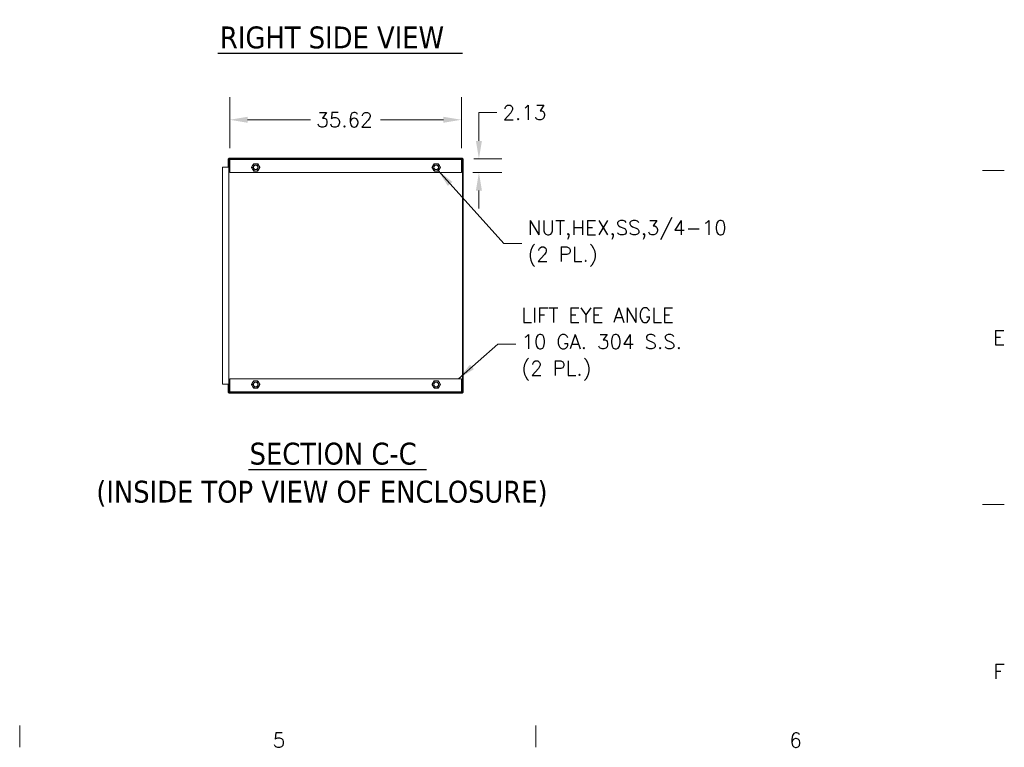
# Model space of a CAD drawing. Header units: inches. Extents: x 4 to 472, y 10 to 298.
# Tile 32 of 50: x 317 to 469, y 14 to 126. Entities that reach past the tile are written whole.
import ezdxf

# ---------------------------------------------------------------- set-up
doc = ezdxf.new("R2010")
doc.units = ezdxf.units.IN
doc.header["$LTSCALE"] = 28
doc.header["$MEASUREMENT"] = 0
doc.layers.get('0').update_dxf_attribs({"lineweight": 0})
for name, color, linetype, lineweight in [('Border (ANSI)', 7, 'Continuous', 5), ('Dimension (ANSI)', 7, 'Continuous', 5), ('Hatch (ANSI)', 7, 'Continuous', 5), ('Symbol (ANSI)', 7, 'Continuous', 5), ('Visible (ANSI)', 7, 'Continuous', 5)]:
    doc.layers.add(name, color=color, linetype=linetype, lineweight=lineweight)
doc.styles.add('Note Text (ANSI)', font='RomanS.shx')
doc.styles.add('ROMANS', font='romans.shx')
doc.styles.add('Text Style168', font='tahoma.ttf')
doc.styles.add('Text Style29', font='tahoma.ttf')
doc.dimstyles.new('Default (ANSI)', dxfattribs={"dimscale": 28, "dimtxt": 0.08, "dimasz": 0.098425, "dimexe": 0.125, "dimexo": 0.0625, "dimgap": 0.031496, "dimtad": 0, "dimtih": 1, "dimtoh": 1, "dimrnd": 1e-08, "dimzin": 0, "dimdsep": 46, "dimtxsty": 'ROMANS', "dimcen": 0.09, "dimdle": 0.393701, "dimclrd": 256, "dimclre": 256, "dimclrt": 256, "dimadec": 0, "dimazin": 0, "dimtfac": 1.25, "dimtofl": 0, "dimtmove": 0, "dimatfit": 3, "dimfxl": 0, "dimtolj": 1, "dimtzin": 0, "dimlwd": -1, "dimlwe": -1, "dimarcsym": 0})
doc.dimstyles.new('Default (ANSI)$7', dxfattribs={"dimscale": 28, "dimtxt": 0.08, "dimasz": 0.098425, "dimexe": 0.125, "dimexo": 0.0625, "dimgap": 0.031496, "dimtad": 0, "dimtih": 1, "dimtoh": 1, "dimrnd": 1e-08, "dimzin": 0, "dimdsep": 46, "dimtxsty": 'ROMANS', "dimcen": 0.09, "dimdle": 0.393701, "dimclrd": 256, "dimclre": 256, "dimclrt": 256, "dimadec": 0, "dimazin": 0, "dimtfac": 1.25, "dimtofl": 0, "dimtmove": 0, "dimatfit": 3, "dimfxl": 0, "dimtolj": 1, "dimtzin": 0, "dimlwd": -1, "dimlwe": -1, "dimarcsym": 0})

# ---------------------------------------------------------------- blocks, each defined once
blk = doc.blocks.new('Borders Default Border')
at = {"layer": 'Border (ANSI)'}
for p, q in [((16.62, 3.6667), (16.74, 3.6667)), ((16.62, 1.8333), (16.74, 1.8333)), ((11.3333, 0.62), (11.3333, 0.5)), ((14.1667, 0.62), (14.1667, 0.5))]:
    blk.add_line(p, q, dxfattribs=at)
at = {"layer": 'Border (ANSI)', "char_height": 0.08, "attachment_point": 7, "style": 'Note Text (ANSI)'}
for s, insert in [('E', (16.6783, 2.7092)), ('F', (16.6802, 0.8767)), ('5', (12.7226, 0.4992)), ('6', (15.5597, 0.4992))]:
    blk.add_mtext(s, dxfattribs=dict(at, insert=insert))
blk = doc.blocks.new('*D21')
at = {"layer": 'Defpoints', "color": 0}
for p in [(385.43, 104.47), (385.24, 102.34), (387.94, 102.34)]:
    blk.add_point(p, dxfattribs=at)
at = {"layer": 'Dimension (ANSI)'}
for p, q in [((387.94, 107.22), (387.94, 111.59)), ((387.94, 111.59), (390.69, 111.59)), ((387.18, 104.47), (391.44, 104.47)), ((386.99, 102.34), (391.44, 102.34)), ((387.94, 99.59), (387.94, 96.83))]:
    blk.add_line(p, q, dxfattribs=at)
for points in [[(387.48, 107.22), (388.4, 107.22), (387.94, 104.47)], [(387.48, 99.59), (388.4, 99.59), (387.94, 102.34)]]:
    blk.add_solid(points, dxfattribs=at)
at = {"layer": 'Dimension (ANSI)', "insert": (391.58, 112.71), "char_height": 2.24, "attachment_point": 1, "style": 'ROMANS'}
blk.add_mtext('\\A1;2.13', dxfattribs=at)
blk = doc.blocks.new('*D39')
at = {"layer": 'Defpoints', "color": 0}
for p in [(385.24, 110.47), (349.62, 104.34), (385.24, 104.34)]:
    blk.add_point(p, dxfattribs=at)
at = {"layer": 'Dimension (ANSI)'}
for p, q in [((349.62, 106.09), (349.62, 113.97)), ((385.24, 106.09), (385.24, 113.97)), ((352.38, 110.47), (362.07, 110.47)), ((382.49, 110.47), (372.79, 110.47))]:
    blk.add_line(p, q, dxfattribs=at)
for points in [[(352.38, 110.93), (352.38, 110.01), (349.62, 110.47)], [(382.49, 110.93), (382.49, 110.01), (385.24, 110.47)]]:
    blk.add_solid(points, dxfattribs=at)
at = {"layer": 'Dimension (ANSI)', "insert": (362.95, 111.59), "char_height": 2.24, "attachment_point": 1, "style": 'ROMANS'}
blk.add_mtext('\\A1;35.62', dxfattribs=at)

msp = doc.modelspace()

# ---------------------------------------------------------------- hatches: boundary and pattern name
at = {"layer": 'Hatch (ANSI)'}
h = msp.add_hatch(dxfattribs=at)
h.set_pattern_fill('ANSI31', color=256, scale=28, angle=90, style=0)
h.paths.add_polyline_path([(349.4961, 104.4666), (349.6196, 104.4666), (385.2446, 104.4666), (385.4337, 104.4666), (385.4337, 104.5603), (349.4961, 104.5603)])
h = msp.add_hatch(dxfattribs=at)
h.set_pattern_fill('ANSI31', color=256, scale=28, angle=-15, style=0)
h.paths.add_polyline_path([(385.2446, 104.4666), (349.6196, 104.4666), (349.6196, 104.3416), (385.2446, 104.3416)])
h = msp.add_hatch(dxfattribs=at)
h.set_pattern_fill('ANSI31', color=256, scale=28, style=0)
h.paths.add_polyline_path([(385.4337, 68.529), (385.5274, 68.529), (385.5274, 104.4666), (385.4337, 104.4666)])
h = msp.add_hatch(dxfattribs=at)
h.set_pattern_fill('ANSI31', color=256, scale=28, angle=15, style=0)
h.paths.add_polyline_path([(385.4337, 68.529), (385.2446, 68.529), (349.6196, 68.529), (349.4961, 68.529), (349.4961, 68.4353), (385.4337, 68.4353)])
h = msp.add_hatch(dxfattribs=at)
h.set_pattern_fill('ANSI31', color=256, scale=28, angle=75, style=0)
h.paths.add_polyline_path([(349.6196, 68.529), (385.2446, 68.529), (385.2446, 68.654), (349.6196, 68.654)])

# ---------------------------------------------------------------- linework, layer by layer
at = {"layer": 'Symbol (ANSI)', "lineweight": 30}
for p, q in [((347.7793, 120.6963), (385.4228, 120.6963)), ((352.5109, 56.7164), (379.8974, 56.7164))]:
    msp.add_line(p, q, dxfattribs=at)
at = {"layer": 'Visible (ANSI)'}
for p, q in [((349.4024, 103.1853), (349.4024, 104.4666)), ((349.4024, 104.4666), (349.4961, 104.4666)), ((385.4337, 104.5603), (349.4961, 104.5603)), ((349.4961, 104.5603), (349.4961, 104.4666)), ((349.4961, 104.4666), (385.4337, 104.4666)), ((349.4961, 104.4666), (349.4961, 103.1853)), ((385.2446, 104.4666), (349.6196, 104.4666)), ((349.6196, 104.4666), (349.6196, 104.3416)), ((385.2446, 104.3416), (385.2446, 104.4666)), ((385.4337, 104.4666), (385.4337, 104.5603)), ((385.5274, 104.4666), (385.4337, 104.4666)), ((385.4337, 104.4666), (385.4337, 68.529)), ((385.5274, 68.529), (385.5274, 104.4666)), ((348.4961, 69.8103), (348.4961, 103.1853)), ((348.6211, 103.1853), (348.4961, 103.1853)), ((349.3712, 103.1853), (348.6211, 103.1853)), ((349.3712, 103.1853), (349.4961, 103.1853)), ((349.4961, 103.1853), (349.4961, 69.8103)), ((349.6196, 104.3416), (385.2446, 104.3416)), ((349.6196, 104.326), (349.6196, 104.3416)), ((349.6196, 102.3416), (349.6196, 104.326)), ((385.2446, 104.326), (385.2446, 104.3416)), ((385.2446, 104.326), (385.2446, 102.3416)), ((385.2446, 102.3416), (349.6196, 102.3416)), ((348.4961, 69.8103), (348.6211, 69.8103)), ((348.6211, 69.8103), (349.3712, 69.8103)), ((349.4961, 69.8103), (349.3712, 69.8103)), ((349.4024, 68.529), (349.4024, 69.8103)), ((349.4961, 69.8103), (349.4961, 68.529)), ((349.6196, 68.6696), (349.6196, 70.654)), ((349.6196, 70.654), (385.2446, 70.654)), ((385.2446, 70.654), (385.2446, 68.6696)), ((349.4961, 68.529), (349.4024, 68.529)), ((385.4337, 68.529), (349.4961, 68.529)), ((349.4961, 68.529), (349.4961, 68.4353)), ((349.4961, 68.4353), (385.4337, 68.4353)), ((349.6196, 68.6696), (349.6196, 68.654)), ((385.2446, 68.654), (349.6196, 68.654)), ((349.6196, 68.654), (349.6196, 68.529)), ((349.6196, 68.529), (385.2446, 68.529)), ((385.2446, 68.6696), (385.2446, 68.654)), ((385.2446, 68.529), (385.2446, 68.654)), ((385.4337, 68.529), (385.5274, 68.529)), ((385.4337, 68.4353), (385.4337, 68.529))]:
    msp.add_line(p, q, dxfattribs=at)
for centre, radius in [((353.6242, 103.151), 0.3751), ((353.6242, 103.151), 0.375), ((353.6242, 103.151), 0.3486), ((381.3712, 103.151), 0.3751), ((381.3712, 103.151), 0.375), ((381.3712, 103.151), 0.3486), ((353.6242, 69.779), 0.3751), ((353.6242, 69.779), 0.375), ((353.6242, 69.779), 0.3486), ((381.3712, 69.779), 0.3751), ((381.3712, 69.779), 0.375), ((381.3712, 69.779), 0.3486)]:
    msp.add_circle(centre, radius, dxfattribs=at)
for centre, start, end in [((353.6242, 103.151), 150, 210), ((353.6242, 103.151), 90, 150), ((353.6242, 103.151), 30, 90), ((353.6242, 103.151), 330, 30), ((381.3712, 103.151), 150, 210), ((381.3712, 103.151), 90, 150), ((381.3712, 103.151), 30, 90), ((381.3712, 103.151), 330, 30), ((353.6242, 103.151), 210, 270), ((353.6242, 103.151), 270, 330), ((381.3712, 103.151), 210, 270), ((381.3712, 103.151), 270, 330), ((353.6242, 69.779), 150, 210), ((353.6242, 69.779), 90, 150), ((353.6242, 69.779), 30, 90), ((353.6242, 69.779), 330, 30), ((381.3712, 69.779), 150, 210), ((381.3712, 69.779), 90, 150), ((381.3712, 69.779), 30, 90), ((381.3712, 69.779), 330, 30), ((353.6242, 69.779), 210, 270), ((353.6242, 69.779), 270, 330), ((381.3712, 69.779), 210, 270), ((381.3712, 69.779), 270, 330)]:
    msp.add_arc(centre, 0.5625, start, end, dxfattribs=at)
for points in [[(352.9747, 103.151), (353.0617, 103.3017), (353.1371, 103.4323)], [(353.1371, 102.8698), (353.0617, 103.0003), (352.9747, 103.151)], [(353.1371, 103.4323), (353.2125, 103.5628), (353.2995, 103.7135)], [(353.2995, 103.7135), (353.4735, 103.7135), (353.6242, 103.7135)], [(353.6242, 103.7135), (353.775, 103.7135), (353.949, 103.7135)], [(353.949, 103.7135), (354.036, 103.5628), (354.1114, 103.4323)], [(354.1114, 103.4323), (354.1867, 103.3017), (354.2737, 103.151)], [(354.2737, 103.151), (354.1867, 103.0003), (354.1114, 102.8698)], [(380.7217, 103.151), (380.8087, 103.3017), (380.8841, 103.4323)], [(380.8841, 102.8698), (380.8087, 103.0003), (380.7217, 103.151)], [(380.8841, 103.4323), (380.9595, 103.5628), (381.0465, 103.7135)], [(381.0465, 103.7135), (381.2205, 103.7135), (381.3712, 103.7135)], [(381.3712, 103.7135), (381.522, 103.7135), (381.696, 103.7135)], [(381.696, 103.7135), (381.783, 103.5628), (381.8584, 103.4323)], [(381.8584, 103.4323), (381.9337, 103.3017), (382.0207, 103.151)], [(382.0207, 103.151), (381.9337, 103.0003), (381.8584, 102.8698)], [(353.2995, 102.5885), (353.2125, 102.7392), (353.1371, 102.8698)], [(353.6242, 102.5885), (353.4735, 102.5885), (353.2995, 102.5885)], [(353.949, 102.5885), (353.775, 102.5885), (353.6242, 102.5885)], [(354.1114, 102.8698), (354.036, 102.7392), (353.949, 102.5885)], [(381.0465, 102.5885), (380.9595, 102.7392), (380.8841, 102.8698)], [(381.3712, 102.5885), (381.2205, 102.5885), (381.0465, 102.5885)], [(381.696, 102.5885), (381.522, 102.5885), (381.3712, 102.5885)], [(381.8584, 102.8698), (381.783, 102.7392), (381.696, 102.5885)], [(352.9747, 69.779), (353.0617, 69.9297), (353.1371, 70.0603)], [(353.1371, 69.4978), (353.0617, 69.6283), (352.9747, 69.779)], [(353.1371, 70.0603), (353.2125, 70.1908), (353.2995, 70.3415)], [(353.2995, 70.3415), (353.4735, 70.3415), (353.6242, 70.3415)], [(353.6242, 70.3415), (353.775, 70.3415), (353.949, 70.3415)], [(353.949, 70.3415), (354.036, 70.1908), (354.1114, 70.0603)], [(354.1114, 70.0603), (354.1867, 69.9297), (354.2737, 69.779)], [(354.2737, 69.779), (354.1867, 69.6283), (354.1114, 69.4978)], [(380.7217, 69.779), (380.8087, 69.9297), (380.8841, 70.0603)], [(380.8841, 69.4978), (380.8087, 69.6283), (380.7217, 69.779)], [(380.8841, 70.0603), (380.9595, 70.1908), (381.0465, 70.3415)], [(381.0465, 70.3415), (381.2205, 70.3415), (381.3712, 70.3415)], [(381.3712, 70.3415), (381.522, 70.3415), (381.696, 70.3415)], [(381.696, 70.3415), (381.783, 70.1908), (381.8584, 70.0603)], [(381.8584, 70.0603), (381.9337, 69.9297), (382.0207, 69.779)], [(382.0207, 69.779), (381.9337, 69.6283), (381.8584, 69.4978)], [(353.2995, 69.2165), (353.2125, 69.3672), (353.1371, 69.4978)], [(353.6242, 69.2165), (353.4735, 69.2165), (353.2995, 69.2165)], [(353.949, 69.2165), (353.775, 69.2165), (353.6242, 69.2165)], [(354.1114, 69.4978), (354.036, 69.3672), (353.949, 69.2165)], [(381.0465, 69.2165), (380.9595, 69.3672), (380.8841, 69.4978)], [(381.3712, 69.2165), (381.2205, 69.2165), (381.0465, 69.2165)], [(381.696, 69.2165), (381.522, 69.2165), (381.3712, 69.2165)], [(381.8584, 69.4978), (381.783, 69.3672), (381.696, 69.2165)]]:
    msp.add_rational_spline(points, [1, 1.0379548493, 1], degree=2, dxfattribs=at)

# ---------------------------------------------------------------- block references
at = {"xscale": 28, "yscale": 28, "zscale": 28}
msp.add_blockref('Borders Default Border', (0, 0), dxfattribs=at)

# ---------------------------------------------------------------- texts
at = {"layer": 'Symbol (ANSI)', "char_height": 3.36, "attachment_point": 7}
for s, insert, style in [('RIGHT SIDE VIEW', (348.1153, 121.3869), 'Text Style168'), ('SECTION C-C', (352.683, 57.4016), 'Text Style168'), ('(INSIDE TOP VIEW OF ENCLOSURE)', (329.1117, 51.0118), 'Text Style29')]:
    msp.add_mtext(s, dxfattribs=dict(at, insert=insert, style=style))
at = {"layer": 'Symbol (ANSI)', "char_height": 2.24, "attachment_point": 4, "line_spacing_factor": 1.093904, "style": 'ROMANS'}
for s, insert, width in [('{\\fRomanS|b0|i0;\\H2.2400;NUT,HEX,SS,3/4-10\\P(2 PL.)}', (395.4248, 91.462), 34.927539), ('{\\fRomanS|b0|i0;\\H2.2400;LIFT EYE ANGLE\\P10 GA. 304 S.S.\\P(2 PL.)}', (394.4865, 75.9808), 29.710416)]:
    msp.add_mtext(s, dxfattribs=dict(at, insert=insert, width=width))

# ---------------------------------------------------------------- dimensions: what is measured, and where the dimension line sits
at = {"layer": 'Dimension (ANSI)'}
for base, p1, p2, angle, override, picture, middle in [((385.2446292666, 110.4725315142), (349.6196292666, 104.3416171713), (385.2446292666, 104.3416171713), 180, {"dimtih": 0, "dimtoh": 0, "dimdec": 2, "dimtp": 0, "dimtm": 0, "dimtdec": 2, "dimatfit": 1}, '*D39', (367.4321292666, 110.4725315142)), ((387.9388805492, 102.3416171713), (385.4337292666, 104.4666171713), (385.2446292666, 102.3416171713), 90, {"dimdec": 2, "dimtp": 0, "dimtm": 0, "dimtdec": 2, "dimatfit": 1}, '*D21', (394.9900090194, 111.5884475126))]:
    dim = msp.add_linear_dim(base=base, p1=p1, p2=p2, angle=angle, dimstyle='Default (ANSI)', override=override, dxfattribs=at)
    dim.commit()
    dim.dimension.update_dxf_attribs({"geometry": picture, "text_midpoint": middle, "dimtype": 160})

# ---------------------------------------------------------------- leaders
at = {"layer": 'Symbol (ANSI)', "annotation_type": 0, "has_hookline": 1, "hookline_direction": 0}
for points, text_width in [([(381.6525, 102.6639), (391.787, 91.462), (394.5429, 91.462)], 33.8384), ([(384.7914, 70.654), (390.8487, 75.9808), (393.6046, 75.9808)], 28.3576)]:
    msp.add_leader(points, dimstyle='Default (ANSI)$7', override={"dimtad": 0}, dxfattribs=dict(at, text_width=text_width))

doc.saveas('drawing.dxf')
